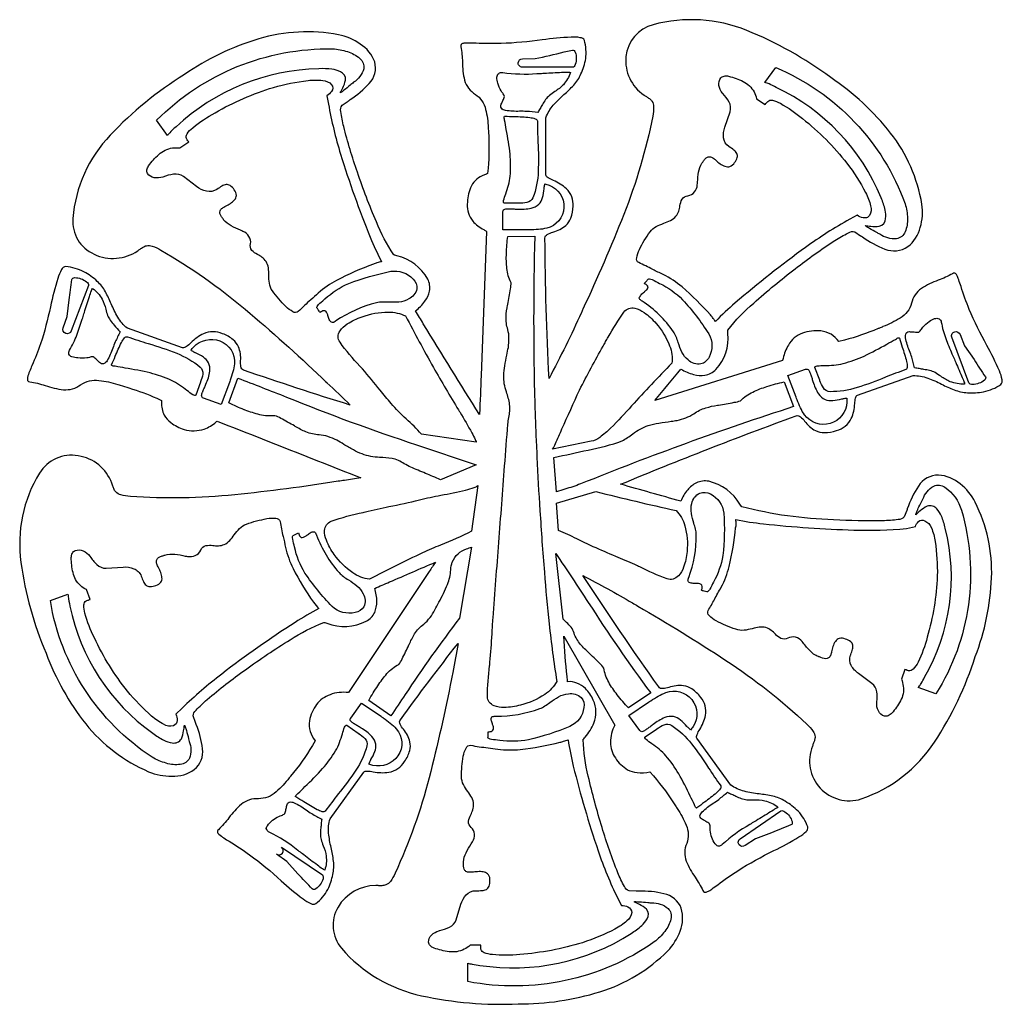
# Model space of a CAD drawing. Extents: x 0.51 to 8.08, y 1.99 to 9.57.
import ezdxf

# ---------------------------------------------------------------- set-up
doc = ezdxf.new("R2010")
doc.units = 0

msp = doc.modelspace()

# ---------------------------------------------------------------- linework, layer by layer
for points in [[(7.824249, 7.336694, -0.018298), (7.760972, 7.513091, 0.007652), (7.743412, 7.565243, 0.042091), (7.728576, 7.59935, 0.168766), (7.713454, 7.614921, 0.243739), (7.695037, 7.611463, -0.040906), (7.585908, 7.561276, 0.060112), (7.456559, 7.497906, 0.198974), (7.380532, 7.383497, -0.192641), (7.292775, 7.270171, -0.049181), (7.159765, 7.203772, 0.000839), (7.14545, 7.197787, 0.000725), (7.121962, 7.188417, -0.034763), (6.86364, 7.099644), (6.820047, 7.089085, 0.21669), (6.68242, 7.170543, 0.114427), (6.539801, 7.152487, 0.179291), (6.431585, 7.062422, 0.069397), (6.391515, 6.95946, -0.004993), (6.387232, 6.944154), (5.404826, 6.636151, 0.003924), (5.604261, 6.877628, 0.075056), (5.701831, 6.835589, 0.102211), (5.788875, 6.830076, 0.166653), (5.873447, 6.8747, 0.219568), (5.966101, 7.151185, -0.013734), (5.965459, 7.16817, -0.035351), (5.965803, 7.17355, -0.119312), (5.966867, 7.176662, -0.057423), (6.165159, 7.385707, -0.018673), (6.484737, 7.64996, -0.021908), (6.789426, 7.866655, -0.033549), (6.893632, 7.925055, -0.261422), (6.94305, 7.933029), (6.988192, 7.904353, -0.000495), (7.002122, 7.895256, 0.061629), (7.174562, 7.801571, 0.253539), (7.350961, 7.819801, 0.16583), (7.447486, 7.96814, 0.107849), (7.459935, 8.145911, 0.124694), (7.218621, 8.694895, 0.077308), (6.757775, 9.122719, 0.064009), (6.111074, 9.48487, 0.163176), (5.39081, 9.528843, 0.315278), (5.181218, 9.283321, 0.276716), (5.32075, 8.986833, 0.016437), (5.338306, 8.975274, -0.022777), (5.361514, 8.959676, -0.07105), (5.381487, 8.940032, -0.149719), (5.394513, 8.897391, -0.055669), (5.38771, 8.8253, -0.045457), (5.164225, 8.067072, -0.014964), (4.850046, 7.338734, 0.00002), (4.838114, 7.312521, -0.01649), (4.589022, 6.805254, -0.011051), (4.557875, 7.886226, -0.152252), (4.56262, 7.902484, -0.107342), (4.575671, 7.914372, -0.05365), (4.619586, 7.932187, 0.110697), (4.718889, 7.983679, 0.109091), (4.75722, 8.040115, 0.090822), (4.774283, 8.130818, 0.217055), (4.723209, 8.265965, 0.085472), (4.622275, 8.329591, -0.032205), (4.582427, 8.350358, -0.068023), (4.569878, 8.360824, -0.142195), (4.5641, 8.372375), (4.565664, 8.813215, -0.099938), (4.621954, 8.909769, -0.031716), (4.703429, 8.990348, 0.02648), (4.778805, 9.063886, 0.083504), (4.835014, 9.149894, 0.064895), (4.871596, 9.267659, 0.100354), (4.861474, 9.408069, 0.276244), (4.829714, 9.429303, 0.058149), (4.758431, 9.433539, 0.020537), (4.537285, 9.41214, -0.02444), (4.220022, 9.383893, -0.017298), (4.0282, 9.386057, 0.039989), (3.933761, 9.385833, 0.161671), (3.913372, 9.377459, 0.261047), (3.910194, 9.359747, -0.04341), (3.92199, 9.241507, 0.061353), (3.939198, 9.10178, 0.195487), (4.022296, 8.992876, -0.193593), (4.10122, 8.877309, -0.051649), (4.120585, 8.73538, 0.001603), (4.121936, 8.715087, 0.000202), (4.122505, 8.702331, -0.036179), (4.120381, 8.425218), (4.115717, 8.382938, -0.000115), (4.098835, 8.375666, 0.000256), (4.073681, 8.364826, 0.19005), (3.98532, 8.273678, 0.104659), (3.960015, 8.147431, 0.180646), (4.002027, 8.01684, 0.086823), (4.085985, 7.951124, -0.007877), (4.107929, 7.937569), (4.065889, 6.826379, -0.003915), (4.053603, 6.530884, 0.000001), (4.053443, 6.527461, -0.003198), (3.62124, 7.225458, 0.005468), (3.560029, 7.324706, 0.076485), (3.633973, 7.399628, 0.10693), (3.669097, 7.477619, 0.173107), (3.654874, 7.570704, 0.21199), (3.418405, 7.749081, -0.012185), (3.402461, 7.753995, -0.03098), (3.397528, 7.756015, -0.104347), (3.394875, 7.75791, -0.058105), (3.260346, 8.010487, -0.019169), (3.113851, 8.392574, -0.022627), (3.008227, 8.744935, -0.034854), (2.987252, 8.860208, -0.272254), (2.996307, 8.908338), (3.041447, 8.940032, -0.000896), (3.059227, 8.952835, 0.062046), (3.205593, 9.077258, 0.266175), (3.246961, 9.241996, 0.164611), (3.135645, 9.380329, 0.101068), (2.968281, 9.451847, 0.119251), (2.354081, 9.42033, 0.076532), (1.781918, 9.145365, 0.064906), (1.21151, 8.67904, 0.170315), (0.922517, 8.037218, 0.318067), (1.087737, 7.761496, 0.265751), (1.422271, 7.788106, 0.019963), (1.441477, 7.801069, -0.021717), (1.463911, 7.816099, -0.064057), (1.489231, 7.827357, -0.134657), (1.534767, 7.824143, -0.05582), (1.601324, 7.792628, -0.044603), (2.249896, 7.337725, -0.014823), (2.839756, 6.809194, 0.000065), (2.877985, 6.77356, 0.000001), (2.879686, 6.771951, -0.006386), (3.058586, 6.599935, -0.00818), (2.238097, 6.86866, -0.272453), (2.21691, 6.894972, -0.056213), (2.214566, 6.941097, 0.115373), (2.198576, 7.048492, 0.107584), (2.157366, 7.102586, 0.086127), (2.076174, 7.149465, 0.204325), (1.928806, 7.149299, 0.084614), (1.832035, 7.079792, -0.033125), (1.796878, 7.050008, -0.067396), (1.781761, 7.042022, -0.133316), (1.767911, 7.040775), (1.342882, 7.191746, -0.099081), (1.268685, 7.276544, -0.032202), (1.218559, 7.379026, 0.026508), (1.173713, 7.472484, 0.082449), (1.1109, 7.552576, 0.063503), (1.008728, 7.626178, 0.092295), (0.868017, 7.665804, 0.276609), (0.835881, 7.642796, 0.059388), (0.806609, 7.575894, 0.021144), (0.75023, 7.357679, -0.022222), (0.674969, 7.070972, -0.015738), (0.608474, 6.903261, 0.040483), (0.574155, 6.812235, 0.161637), (0.574822, 6.789364, 0.258178), (0.590896, 6.779581, -0.041728), (0.710119, 6.750121, 0.057873), (0.850487, 6.718513, 0.188947), (0.983232, 6.756949, -0.185885), (1.124218, 6.78986, -0.048448), (1.270231, 6.75902, 0.001213), (1.288374, 6.753928, 0.006749), (1.355063, 6.731946, -0.032612), (1.568621, 6.652762), (1.605989, 6.634653, -0.02729), (1.60613, 6.620355, 0.138673), (1.626231, 6.523142, 0.103947), (1.677563, 6.4649, 0.080407), (1.7788, 6.412706, 0.155354), (1.934744, 6.415049, 0.084905), (2.025971, 6.469715, -0.002042), (2.034142, 6.476118, -0.000054), (2.034142, 6.476118, -0.000288), (3.139533, 6.039819, 0.00436), (3.076361, 6.029987, -0.004327), (3.013422, 6.020189, 0.000049), (2.966917, 6.013224, -0.014181), (2.16931, 5.909087, -0.042864), (1.366221, 5.89639, -0.056978), (1.292664, 5.908086, -0.140869), (1.254126, 5.931108, -0.086023), (1.237878, 5.956203, -0.029305), (1.228182, 5.983362, 0.012246), (1.223001, 5.999042, 0.270685), (0.964155, 6.209088, 0.307878), (0.665618, 6.076036, 0.17214), (0.523751, 5.388542, 0.066444), (0.717003, 4.688574, 0.078627), (1.022354, 4.144882, 0.122475), (1.506347, 3.776696, 0.10095), (1.685782, 3.741404, 0.163893), (1.858208, 3.7933, 0.266169), (1.921428, 3.953343, 0.063701), (1.87331, 4.139187, -0.000579), (1.867553, 4.155647), (1.850422, 4.205453, -0.273213), (1.871354, 4.249712, -0.033861), (1.956562, 4.332205, -0.021795), (2.251132, 4.561574, -0.01828), (2.596789, 4.79292, -0.054982), (2.856187, 4.925601, -0.104321), (2.859283, 4.925663, -0.030672), (2.864262, 4.924599, -0.011989), (2.879562, 4.919884, 0.208995), (3.181568, 4.934664, 0.16959), (3.24686, 5.003354, 0.106156), (3.26332, 5.08703, 0.076733), (3.246978, 5.188256, 0.001913), (3.361141, 5.237489, -0.0004), (3.71559, 5.390618, 0.011075), (3.667568, 5.318516), (3.667326, 5.318142), (3.046135, 4.385111, 0.124913), (2.902897, 4.369456, 0.14584), (2.800136, 4.294533, 0.116006), (2.74505, 4.168625, 0.218539), (2.789228, 4.015224), (2.767432, 3.977486, -0.040215), (2.599676, 3.742848, 0.000012), (2.597744, 3.740458, 0.000735), (2.588836, 3.729375, -0.051246), (2.488193, 3.620719, -0.191017), (2.351754, 3.568335, 0.187723), (2.220516, 3.525304, 0.059248), (2.124273, 3.421099, -0.042594), (2.043483, 3.329806, 0.26392), (2.035662, 3.3134, 0.164341), (2.047803, 3.294823, 0.039949), (2.126833, 3.240557, -0.016488), (2.283251, 3.136558, -0.025386), (2.52782, 2.93634, 0.020919), (2.695451, 2.796727, 0.058917), (2.755866, 2.760832, 0.272813), (2.793914, 2.760628, 0.100291), (2.886159, 2.86971, 0.068454), (2.924689, 2.985593, 0.085602), (2.929815, 3.08843, 0.02747), (2.911449, 3.19169, -0.032136), (2.892383, 3.302788, -0.100098), (2.902886, 3.412844), (3.162893, 3.773676, -0.136925), (3.174373, 3.779848, -0.066317), (3.190688, 3.781402, -0.031825), (3.235161, 3.776228, 0.084839), (3.35526, 3.772176, 0.209493), (3.477386, 3.85519, 0.090414), (3.516798, 3.938679, 0.110987), (3.518673, 4.006135, 0.113939), (3.467864, 4.103613, -0.055346), (3.442552, 4.142577, -0.28763), (3.444696, 4.175258, -0.009262), (3.888414, 4.764068, -0.011001), (3.847922, 4.540625, 0.000061), (3.83799, 4.492003, -0.015057), (3.6664, 3.73003, -0.045419), (3.404219, 2.994635, -0.054536), (3.367814, 2.931802, -0.14256), (3.332594, 2.904057, -0.070263), (3.302188, 2.898622, -0.024048), (3.272465, 2.898986, 0.01104), (3.254749, 2.899528, 0.267782), (2.964967, 2.734397, 0.322399), (2.991629, 2.416408, 0.164922), (3.607582, 2.051427, 0.063548), (4.350817, 1.987629, 0.075384), (4.981159, 2.081243, 0.120875), (5.502911, 2.396776, 0.105941), (5.598273, 2.549268, 0.168815), (5.607218, 2.72439, 0.258693), (5.474222, 2.837104, 0.060687), (5.278781, 2.856848, -0.000614), (5.260044, 2.85725), (5.205551, 2.858769, -0.267518), (5.169675, 2.892872, -0.034818), (5.118801, 2.998822, -0.022623), (4.997312, 3.346229, -0.019067), (4.891586, 3.74091, -0.057978), (4.852129, 4.022787, -0.116687), (4.85317, 4.025747, -0.031834), (4.856118, 4.030188, -0.01217), (4.866682, 4.043343, 0.081839), (4.934488, 4.151397, 0.207224), (4.929976, 4.327749, 0.097914), (4.868864, 4.416805, 0.098187), (4.80425, 4.45816, 0.115053), (4.732242, 4.469672, 0.010227), (4.728391, 4.509534, -0.014915), (4.70266, 4.81994), (5.096556, 4.136021, 0.137239), (5.062534, 4.002119, 0.152091), (5.099685, 3.882382, 0.118), (5.193781, 3.791718, 0.095122), (5.266848, 3.769343, 0.079257), (5.365914, 3.775175), (5.393932, 3.743479, -0.036341), (5.566742, 3.50645, 0.001008), (5.575464, 3.492724, -0.051017), (5.64477, 3.364875, -0.198279), (5.649253, 3.224124, 0.199404), (5.645499, 3.088189, 0.060776), (5.714068, 2.964068, -0.042078), (5.773819, 2.86179, 0.249346), (5.787243, 2.84855, 0.163139), (5.809267, 2.852992, 0.040753), (5.842089, 2.872985, 0.007442), (5.887907, 2.906399, -0.017242), (6.041592, 3.014263, -0.024789), (6.319979, 3.168688, 0.020577), (6.512956, 3.273699, 0.059082), (6.568509, 3.31642, 0.287831), (6.581836, 3.350939, 0.096738), (6.506917, 3.471911, 0.062438), (6.407469, 3.548732, 0.081384), (6.311373, 3.587485, 0.025865), (6.20677, 3.605417, -0.031291), (6.092132, 3.625912, -0.097807), (5.988668, 3.674025), (5.727106, 4.03485, -0.143709), (5.724947, 4.04759, -0.070753), (5.729016, 4.063185, -0.03368), (5.7494, 4.102403, 0.088427), (5.794293, 4.210127, 0.217012), (5.756689, 4.348896, 0.088178), (5.688939, 4.413807, 0.105284), (5.624007, 4.438781, 0.109176), (5.511933, 4.425799, -0.052681), (5.465557, 4.416016, -0.269482), (5.434408, 4.428914, -0.00934), (4.849022, 5.287954, -0.013934), (5.230453, 5.076593, 0.000054), (5.272603, 5.051697, -0.014299), (5.950661, 4.633635, -0.043436), (6.574057, 4.142042, -0.060164), (6.622912, 4.086945, -0.132282), (6.637887, 4.045442, -0.055316), (6.633471, 4.020897, -0.01899), (6.625746, 3.998123, 0.032553), (6.617649, 3.972968, 0.634972), (6.992878, 3.566836, 0.166572), (7.556851, 4.004475, 0.06723), (7.870956, 4.662921, 0.080305), (7.996297, 5.269078, 0.126206), (7.869411, 5.85259, 0.110174), (7.75478, 5.992438, 0.156462), (7.587611, 6.060944, 0.259576), (7.433352, 5.975914, 0.062421), (7.347613, 5.800531, -0.000273), (7.343178, 5.789178), (7.322939, 5.739379, -0.266001), (7.277779, 5.718594, -0.032913), (7.157833, 5.708727, -0.021224), (6.779773, 5.717286, -0.05728), (6.074303, 5.816374, -0.113807), (6.071746, 5.818238, -0.033295), (6.068422, 5.822268, -0.012895), (6.059179, 5.835956, 0.205728), (5.818961, 6.012624, 0.162861), (5.724014, 6.00034, 0.102731), (5.656691, 5.9468, 0.076707), (5.602601, 5.858756, 0.002979), (5.140154, 5.98999, -0.011282), (6.491539, 6.516897, -0.26917), (6.524795, 6.510278, -0.054584), (6.557104, 6.476404, 0.112215), (6.641251, 6.403483, 0.105106), (6.70916, 6.387948, 0.085947), (6.802931, 6.403667, 0.213489), (6.916412, 6.496596, 0.08918), (6.943053, 6.610728, -0.032572), (6.949118, 6.653191, -0.067954), (6.954612, 6.667883, -0.138855), (6.963287, 6.676932), (7.391439, 6.826379, -0.097027), (7.504557, 6.808211, -0.03132), (7.611101, 6.761041, 0.025641), (7.707959, 6.7173, 0.079414), (7.81024, 6.695042, 0.059892), (7.93519, 6.701834, 0.096221), (8.067137, 6.758446, 0.286721), (8.077262, 6.795321, 0.062077), (8.056777, 6.862869, 0.021802), (7.959069, 7.059926, -0.025156)], [(2.922519, 9.343367, -0.065165), (3.037143, 9.321571, -0.105614), (3.131919, 9.269638, -0.264437), (3.162474, 9.190079, -0.179499), (3.084436, 9.085407, 0.014141), (3.057086, 9.063065, -0.006426), (3.010137, 9.024425, -0.01507), (2.990761, 9.009813, -0.101034), (2.980126, 9.004051, 0.029154), (3.000552, 9.042504, 0.064139), (3.022161, 9.102281, 0.345032), (2.982461, 9.167008, 0.079573), (2.917946, 9.185644, 0.043531), (2.816647, 9.190385, 0.183479), (1.717476, 8.743033, 0.044449), (1.653839, 8.680888, -0.000767), (1.650518, 8.677028), (1.568006, 8.793303, -0.203754)], [(4.385571, 9.266486), (4.4822, 9.268375, 0.014814), (4.705437, 9.320121), (4.76915, 9.332494, -0.247169), (4.782131, 9.330036, -0.128209), (4.791404, 9.316714, -0.093849), (4.798822, 9.271237, -0.085434), (4.791404, 9.223589, -0.098231), (4.782131, 9.207552, -0.20779), (4.76915, 9.201293), (4.384946, 9.201293, -0.195932), (4.358207, 9.213928, -0.206096), (4.351852, 9.236066, -0.383588)], [(6.334067, 9.200644, -0.208438), (7.330479, 8.150814, -0.068171), (7.348456, 8.038848, -0.110325), (7.330669, 7.934811, -0.257893), (7.264129, 7.879928, -0.172118), (7.135853, 7.915426, 0.009777), (7.111851, 7.928874, -0.006434), (7.055533, 7.960453, -0.014651), (7.032544, 7.974627, -0.100793), (7.022214, 7.983318, 0.025691), (7.066195, 7.977511, 0.05939), (7.131188, 7.977418, 0.336582), (7.180425, 8.036305, 0.083668), (7.176508, 8.101542, 0.045463), (7.146761, 8.195672, 0.186829), (6.337167, 9.046274, 0.015494), (6.282687, 9.072872, 0.029865), (6.251554, 9.084369)], [(2.658662, 7.32035, -0.322904), (2.617527, 7.318614, -0.077283), (2.563124, 7.358484, -0.044025), (2.459104, 7.480383, -0.117407), (2.435957, 7.538059, -0.038364), (2.43176, 7.600271, 0.032783), (2.428466, 7.655684, 0.107975), (2.410985, 7.70535, 0.08925), (2.380569, 7.736972, 0.030752), (2.34496, 7.75944, -0.082598), (2.301111, 7.790943, -0.25461), (2.2907, 7.841208, 0.197542), (2.279203, 7.898587, 0.147827), (2.232681, 7.937836, 0.002382), (2.214303, 7.945768, -0.026896), (2.142184, 7.979808, -0.103387), (2.084083, 8.026915, 0.002615), (2.079298, 8.033382, -0.021574), (2.064975, 8.053806, -0.076602), (2.055249, 8.075302, -0.160019), (2.056266, 8.096868, -0.148298), (2.074169, 8.117501, -0.018714), (2.098809, 8.131488, 0.021038), (2.136017, 8.152923, 0.073223), (2.168288, 8.180154, 0.171228), (2.182654, 8.214656, 0.172638), (2.166147, 8.257901, 0.090653), (2.133602, 8.290228, 0.169785), (2.103179, 8.297922, 0.103179), (2.070629, 8.286362, 0.025489), (2.031703, 8.260922, -0.19834), (1.951224, 8.246018, -0.119444), (1.876033, 8.282076), (1.775553, 8.359072, 0.201801), (1.697898, 8.377936, 0.056718), (1.617062, 8.356044, -0.132935), (1.549655, 8.350948, -0.216536), (1.498171, 8.383218, -0.172298), (1.492955, 8.41098, -0.104488), (1.506314, 8.443417, -0.05779), (1.584517, 8.529669, -0.1616), (1.690824, 8.579672, -0.065175), (1.747247, 8.58099), (1.815179, 8.626289, -0.07155), (1.803514, 8.641959, -0.019845), (1.798207, 8.651965, -0.000177), (1.798207, 8.651965, -0.296255), (1.80224, 8.687717, -0.075875), (1.845879, 8.735607, -0.046101), (2.01827, 8.851241, -0.056101), (2.467604, 9.046004, -0.037328), (2.73366, 9.099596, -0.060613), (2.846523, 9.099926, -0.198516), (2.914814, 9.067139, -0.337247), (2.915134, 9.01592, -0.092796), (2.879372, 8.980553), (2.890746, 8.917667, 0.029974), (2.984143, 8.53269, 0.020804), (3.212007, 7.892557, 0.023519), (3.299747, 7.703829, 0.013867), (3.264362, 7.695343, 0.056526), (3.237474, 7.685717, 0.033491), (2.954082, 7.560409, 0.054944), (2.812914, 7.462279, -0.005397), (2.755438, 7.410381, 0.018503)], [(4.232697, 9.161126, 0.055693), (4.496051, 9.152865, -0.000117), (4.508907, 9.153419, 0.000833), (4.553165, 9.155873, -0.004378), (4.686173, 9.162615, -0.011713), (4.735768, 9.163596, -0.151961), (4.754774, 9.161126, -0.100161), (4.699735, 9.067224, -0.059012), (4.634236, 9.014771, 0.018925), (4.592144, 8.984626, 0.071678), (4.562076, 8.952028, 0.023772), (4.538727, 8.914224, -0.015353), (4.520318, 8.883658, 0.032276), (4.503304, 8.853404, 0.009982), (4.415644, 8.861378, 0.017003), (4.362773, 8.862292, -0.051521), (4.254344, 8.868913, -0.162378), (4.221992, 8.885339, -0.306907), (4.221724, 8.917524, 0.006601), (4.234473, 8.945781, 0.034535), (4.24675, 8.97645, 0.065795), (4.240744, 8.990315, 0.022826), (4.232416, 9.002764, -0.033053), (4.221724, 9.019278, -0.062205), (4.194444, 9.078232, -0.097133), (4.188338, 9.125147, -0.196557), (4.201668, 9.154589, -0.226688)], [(5.367003, 7.933921, -0.114349), (5.414358, 7.974544, -0.036337), (5.472649, 7.999708, 0.031144), (5.524839, 8.02178, 0.104946), (5.566561, 8.054697, 0.091252), (5.587233, 8.093309, 0.032117), (5.597175, 8.133709, -0.084671), (5.61312, 8.184754, -0.242866), (5.658546, 8.21171, 0.192058), (5.709494, 8.240961, 0.152877), (5.730711, 8.296251, 0.002606), (5.732241, 8.31646, -0.027429), (5.740751, 8.393838, -0.105148), (5.766097, 8.462326, 0.004673), (5.772164, 8.470873, -0.021778), (5.786914, 8.49067, -0.07621), (5.804201, 8.506554, -0.153473), (5.825184, 8.512652, -0.142694), (5.851024, 8.503085, -0.01932), (5.873069, 8.485308, 0.089298), (5.94348, 8.438784, 0.16169), (5.98168, 8.437387, 0.166619), (6.018008, 8.466849, 0.094244), (6.038018, 8.507426, 0.179874), (6.034812, 8.537814, 0.104433), (6.012234, 8.563673, 0.024924), (5.974128, 8.590664, -0.212942), (5.933098, 8.659163, -0.120519), (5.943001, 8.740115), (5.982631, 8.859389, 0.218839), (5.975269, 8.93362, 0.058265), (5.927348, 8.998157, -0.000162), (5.92461, 9.00131, -0.144375), (5.897546, 9.060753, -0.219383), (5.911876, 9.119071, -0.170891), (5.936239, 9.133506, -0.09956), (5.972014, 9.132658, -0.054571), (6.083107, 9.091896, -0.166586), (6.16714, 9.011312, -0.086967), (6.186418, 8.959031), (6.254351, 8.913737, -0.055055), (6.265137, 8.929217, -0.013599), (6.272744, 8.937906, -0.28105), (6.308881, 8.94688, -0.075103), (6.370242, 8.923674, -0.046723), (6.54111, 8.805983, -0.057443), (6.882703, 8.462326, -0.041002), (7.026524, 8.236422, -0.063853), (7.0652, 8.133027, -0.20562), (7.056772, 8.059217, -0.169393), (7.033973, 8.042985, -0.11389), (7.007059, 8.042137, -0.093952), (6.960531, 8.061278), (6.903937, 8.030551, 0.029827), (6.564279, 7.814646, 0.018259), (6.022249, 7.387389, 0.015825), (5.870838, 7.243968, -0.002424), (5.861101, 7.256844, 0.005975), (5.844415, 7.278699, 0.036517), (5.831211, 7.29379, 0.034854), (5.61344, 7.509295, 0.055725), (5.468901, 7.604793, -0.006819), (5.387181, 7.644943, 0.014074), (5.279267, 7.696892, -0.336946), (5.264123, 7.733926, -0.078482), (5.2844, 7.797287, -0.0444)], [(4.589082, 8.293392, -0.745171), (4.5712, 7.962272, -0.052652), (4.507357, 7.952418, -0.011397), (4.439057, 7.949255, 0.005185), (4.418364, 7.948522), (4.234356, 7.948522), (4.234356, 8.090161, -0.369944), (4.248784, 8.1092, -0.074899), (4.277062, 8.111451, 0.00438), (4.283233, 8.111375, -0.012874), (4.31303, 8.110392, 0.012311), (4.345181, 8.109325, 0.071469), (4.451433, 8.115865, 0.142034), (4.511147, 8.146968, 0.128057), (4.53918, 8.198334, 0.042325), (4.550392, 8.265667, -0.052814), (4.550938, 8.269521, -0.002957), (4.552734, 8.278643, 0.010117), (4.557589, 8.304646, -0.019472)], [(4.134411, 4.619587, 0.010208), (4.150187, 4.837007, -0.003844), (4.158199, 4.960786, 0.000036), (4.202515, 5.542239, -0.000037), (4.247376, 6.130846, -0.000265), (4.271833, 6.452411, -0.02197), (4.279565, 6.503581, 0.021928), (4.287204, 6.554079, 0.066133), (4.285842, 6.604904, 0.040662), (4.261112, 6.701357, -0.09575), (4.240521, 6.828347, -0.038602), (4.248264, 6.901077, -0.008722), (4.264258, 6.984545, 0.007225), (4.275871, 7.044243, 0.046339), (4.280671, 7.11407, 0.063403), (4.271833, 7.181632, -0.091223), (4.258246, 7.280963, -0.037235), (4.270494, 7.370445, 0.000175), (4.271611, 7.376379, 0.007614), (4.29225, 7.493954, 0.065443), (4.296736, 7.542454, -0.089739), (4.264376, 7.65211, -0.038903), (4.260946, 7.767421, -0.028813), (4.271833, 7.898757), (4.479707, 7.900258, 0.01309), (4.478789, 6.612444, 0.004158), (4.490494, 6.328153, -0.004778), (4.495962, 6.198778, 0.008368), (4.51941, 5.786626, 0.007294), (4.553614, 5.312549, 0.00749), (4.589404, 4.913986, 0.008432), (4.648521, 4.471617, -0.125318), (4.55654, 4.371793, -0.087297), (4.369311, 4.288937, -0.060857), (4.244128, 4.27066, -0.103336), (4.166041, 4.284223, -0.311528), (4.114554, 4.355369, -0.029072), (4.131417, 4.592901, 0.000592)], [(2.921444, 7.235243, -0.138387), (2.909839, 7.241072, -0.083233), (2.901242, 7.252253, -0.047383), (2.889175, 7.283181, 0.024737), (2.881094, 7.305782, 0.109952), (2.870231, 7.322124, 0.235661), (2.853621, 7.32651, 0.120592), (2.828303, 7.313242, -0.234502), (2.826382, 7.314346, -0.031431), (2.823085, 7.3181, -0.016512), (2.814374, 7.33011, -0.007941), (2.802575, 7.347994, -0.30098), (2.803275, 7.358503, -0.065626), (2.815015, 7.373552, -0.023692), (2.857447, 7.411682, 0.000302), (2.863426, 7.416757, -0.081421), (3.04723, 7.536204, -0.042795), (3.370071, 7.629876, -0.248047), (3.543965, 7.570233, -0.224625), (3.572068, 7.495105, -0.230602), (3.508757, 7.416757, -0.108763), (3.432974, 7.3934, -0.034344), (3.35292, 7.392214, 0.014331), (3.30486, 7.392809, 0.050074), (3.2611, 7.387879, 0.089609), (2.948331, 7.247615, -0.044644), (2.935426, 7.238334, -0.164272)], [(0.848061, 7.193817), (0.879286, 7.282636), (0.893662, 7.40925, 0.019187), (0.915386, 7.566564, -0.000122), (0.915386, 7.566564, -0.257007), (0.922215, 7.577577, -0.123731), (0.938281, 7.581486, -0.088891), (0.984815, 7.572702, -0.081814), (1.028371, 7.549631, -0.097234), (1.040713, 7.53568, -0.217633), (1.042328, 7.521689), (0.910946, 7.170925, -0.976751)], [(5.660371, 6.947319, -0.109151), (5.612572, 7.008347, -0.035094), (5.584032, 7.080544, 0.015405), (5.567628, 7.125529, 0.053372), (5.547158, 7.164557, 0.094917), (5.305157, 7.401058, 0.014568), (5.298935, 7.405698, -0.041891), (5.289217, 7.413485, -0.161911), (5.283929, 7.423057, -0.127753), (5.298928, 7.449582, -0.033546), (5.323225, 7.472344, 0.023884), (5.340902, 7.488428, 0.117366), (5.350961, 7.503647, 0.260709), (5.347536, 7.518641, 0.111242), (5.324762, 7.534047, -0.271555), (5.32512, 7.536331, -0.039249), (5.327811, 7.540639, -0.020492), (5.337258, 7.552457, -0.009787), (5.351861, 7.568801, -0.28481), (5.363564, 7.57217, -0.065626), (5.384004, 7.565894, -0.024464), (5.439471, 7.537255), (5.4396, 7.537183, -0.081656), (5.617569, 7.410674, -0.044126), (5.818882, 7.148047, -0.259955), (5.820823, 6.967762, -0.218713), (5.757778, 6.916227, -0.223724)], [(1.128933, 6.928357, 0.006176), (1.105946, 6.949657, 0.033817), (1.080467, 6.97135, 0.062607), (1.065033, 6.970602, 0.021936), (1.05016, 6.967257, -0.031848), (1.030479, 6.963131, -0.03519), (0.962396, 6.962427, -0.07629), (0.915663, 6.971672, -0.207337), (0.892982, 6.991289, -0.218025), (0.897051, 7.021699, 0.041405), (0.953569, 7.138904, 0.015099), (0.995502, 7.260545, -0.000098), (0.99895, 7.271221, 0.000843), (1.011483, 7.311707, -0.004597), (1.050592, 7.435843, -0.012267), (1.066692, 7.481711, -0.157177), (1.075621, 7.498329, -0.099231), (1.14759, 7.416003, -0.06068), (1.175921, 7.33831, 0.01964), (1.190722, 7.289493, 0.061265), (1.210439, 7.25444, 0.02154), (1.24079, 7.215104, 0.019106), (1.2872, 7.163504, 0.010298), (1.24954, 7.086199, 0.017868), (1.230567, 7.038234, -0.054021), (1.187077, 6.941512, -0.164286), (1.160134, 6.917597, -0.29133)], [(2.979901, 7.083704, -0.319442), (2.97991, 7.170514, -0.106096), (3.036029, 7.225101, -0.061147), (3.149728, 7.279974, -0.085545), (3.351399, 7.315833, -0.11976), (3.485129, 7.286004, 0.00887), (3.69884, 6.890454, 0.007251), (3.892697, 6.562032, -0.000017), (3.904031, 6.543222, -0.010125), (3.994256, 6.386202, -0.013495), (4.021059, 6.3343, -0.027723), (4.027096, 6.319955, -0.448457), (4.027162, 6.315233), (3.606833, 6.375618, 0.031886), (3.490054, 6.493419, -0.031855), (3.373339, 6.611146, -0.003632), (3.288708, 6.714315, 0.008262), (3.152568, 6.878371, 0.000857), (3.132714, 6.90002, -0.034426)], [(4.823926, 6.715318, -0.012746), (5.006081, 7.054443, 0.000305), (5.024896, 7.088225, 0.00109), (5.044887, 7.122742, -0.022415), (5.165, 7.316214, -0.300406), (5.24955, 7.345453, -0.103706), (5.321415, 7.313013, -0.062581), (5.412649, 7.228632, -0.088285), (5.517557, 7.055584, -0.129814), (5.534361, 6.922149, 0.011613), (5.224433, 6.593042, -0.019221), (5.063627, 6.423185, -0.034216), (4.979046, 6.351, -0.138363), (4.914503, 6.321278), (4.615888, 6.259387, 0.056606), (4.638652, 6.303328, 0.003148), (4.688921, 6.415922, -0.004921)], [(7.787686, 6.761432, -0.096175), (7.678051, 6.779562, -0.058526), (7.604915, 6.821428, 0.018853), (7.561386, 6.849537, 0.070009), (7.519543, 6.865852, 0.02284), (7.474952, 6.874246, -0.014654), (7.439147, 6.880583, 0.030193), (7.404071, 6.885776, 0.010152), (7.381808, 6.96851, 0.017893), (7.364608, 7.017093, -0.054316), (7.333925, 7.118355, -0.169534), (7.338747, 7.153515, -0.292145), (7.369781, 7.164781, 0.006108), (7.401463, 7.162807, 0.032823), (7.435319, 7.162083, 0.064516), (7.446672, 7.172296, 0.022802), (7.45586, 7.184151, -0.032966), (7.468189, 7.199578, -0.060236), (7.514638, 7.243411, -0.088857), (7.557994, 7.265519, -0.184073), (7.591684, 7.264271, -0.244012), (7.609137, 7.238042, 0.041587), (7.643254, 7.113411, 0.015035), (7.691384, 6.99448, -0.000116), (7.696176, 6.983271, 0.000914), (7.714051, 6.942848, -0.004603), (7.765838, 6.824162, -0.012357), (7.78362, 6.7795, -0.161026)], [(7.821393, 6.771325), (7.68999, 7.122111, -0.204855), (7.693081, 7.150851, -0.199114), (7.712326, 7.164224, -0.377849), (7.753275, 7.143808), (7.788154, 7.056247), (7.860911, 6.950299, 0.002398), (7.94831, 6.8162, -0.260832), (7.950374, 6.803501, -0.12816), (7.940659, 6.790475, -0.089976), (7.899206, 6.768146, -0.080947), (7.850576, 6.758625, -0.09423), (7.831889, 6.761609, -0.211216)], [(1.86875, 6.676908, -0.383531), (1.861037, 6.673391, -0.088219), (1.846613, 6.679655, -0.025914), (1.801802, 6.712173, 0.014793), (1.744898, 6.754228, 0.048566), (1.682135, 6.789781, 0.039253), (1.519026, 6.84691, 0.018114), (1.325594, 6.885194, -0.000684), (1.25001, 6.898653, -0.036399), (1.23417, 6.900599, -0.081872), (1.224097, 6.904115, -0.134187), (1.221359, 6.906825, -0.220116), (1.221235, 6.91029, 0.012792), (1.24984, 6.976309, -0.024144), (1.297705, 7.082356, -0.062779), (1.321282, 7.117165, -0.297757), (1.342846, 7.126293, 0.009603), (1.503313, 7.074038, -0.022768), (1.722379, 6.998689, -0.080336), (1.902918, 6.89251, -0.255302), (1.922722, 6.838363, -0.065532), (1.906067, 6.778835, 0.000203), (1.904929, 6.775808)], [(1.928044, 6.653326, -0.371177), (1.914578, 6.672989, -0.079095), (1.922068, 6.699536, 0.004692), (1.924275, 6.7052, -0.01381), (1.935429, 6.732107, 0.013191), (1.947432, 6.761042, 0.075321), (1.977459, 6.860305, 0.148293), (1.967808, 6.925472, 0.126461), (1.927705, 6.96864, 0.040604), (1.866378, 7.001906, -0.048266), (1.863096, 7.0036, -0.002673), (1.855392, 7.008064, 0.01017), (1.831157, 7.021776, -0.020379), (1.852837, 7.046704, -0.30318), (2.055466, 7.093505, -0.341023), (2.16694, 6.917146, -0.055863), (2.154657, 6.855439, -0.012065), (2.134341, 6.791964, 0.005459), (2.127985, 6.772867), (2.065064, 6.604882)], [(7.335994, 6.873647, 0.009591), (7.178697, 6.813524, -0.02279), (6.960924, 6.734388, -0.079243), (6.752251, 6.702965, -0.246263), (6.701361, 6.731921, -0.065177), (6.674751, 6.787784, 0.000239), (6.673521, 6.791072), (6.635818, 6.889401, -0.397654), (6.639397, 6.896913, -0.087915), (6.654574, 6.901124, -0.025428), (6.71036, 6.904208, 0.01453), (6.781794, 6.907547, 0.048079), (6.853422, 6.919554, 0.039348), (7.01618, 6.9776, 0.018344), (7.189637, 7.06904, -0.000696), (7.256504, 7.105968, -0.036974), (7.269935, 7.114381, -0.081858), (7.27998, 7.117983, -0.130561), (7.283869, 7.117618, -0.21464), (7.286253, 7.115039, 0.012814), (7.308007, 7.046671, -0.02428), (7.341525, 6.935503, -0.063948), (7.346492, 6.894102, -0.309237)], [(6.882703, 6.621715, -0.707102), (6.556329, 6.524786, -0.054924), (6.524894, 6.579857, -0.011974), (6.49846, 6.641211, 0.005339), (6.490774, 6.659635), (6.427831, 6.827597), (6.56485, 6.876065, -0.358874), (6.588209, 6.869393, -0.078579), (6.600029, 6.844338, 0.004529), (6.602039, 6.838732, -0.013778), (6.611331, 6.811062, 0.013008), (6.621261, 6.781446, 0.074933), (6.663937, 6.686675, 0.143648), (6.714447, 6.642795, 0.122643), (6.773716, 6.634775, 0.040134), (6.842674, 6.647586, -0.047635), (6.846432, 6.648361, -0.00264), (6.855546, 6.649788, 0.009613), (6.882803, 6.654322, -0.021973)], [(2.954438, 6.328818, 0.034362), (2.886503, 6.356757, 0.066626), (2.818572, 6.371099, -0.088163), (2.717805, 6.39306, -0.035265), (2.634456, 6.435857, 0.000172), (2.628936, 6.439031, 0.009871), (2.523682, 6.497533, 0.066981), (2.478917, 6.517546, -0.085111), (2.361633, 6.525847, -0.032251), (2.249653, 6.561328, 0.000108), (2.242046, 6.564372, -0.03443), (2.125129, 6.617189), (2.193056, 6.807417, -0.002984), (2.567629, 6.661868, 0.017015), (3.568637, 6.294103), (4.028581, 6.140112), (3.752621, 6.025356, 0.002372), (3.638143, 6.073911, -0.002317), (3.524771, 6.121986, -0.02547), (3.47477, 6.1482, 0.021123), (3.42896, 6.172548, 0.065499), (3.380411, 6.188418, 0.027248), (3.284985, 6.197146, -0.088396), (3.149728, 6.22315, -0.040677), (3.082996, 6.254303, -0.009163), (3.008844, 6.297188, 0.008208)], [(4.832158, 5.992328, -0.011179), (4.710926, 5.951614, 0.005805), (4.646776, 5.930458), (4.625542, 6.197214, 0.006191), (4.890885, 6.253755, 0.036786), (5.152001, 6.323712, 0.034251), (5.234311, 6.378108, -0.088515), (5.352957, 6.441951, -0.034254), (5.435008, 6.460689, -0.007617), (5.530521, 6.475301, 0.002768), (5.575143, 6.481814, 0.038238), (5.642719, 6.502099, 0.058661), (5.703926, 6.532694, -0.081062), (5.796331, 6.578717, -0.033484), (5.886701, 6.59887, 0.0002), (5.893562, 6.600079, 0.00691), (6.014036, 6.621213, 0.046096), (6.063394, 6.633072, -0.091737), (6.157328, 6.700447, -0.034641), (6.267185, 6.743075, -0.021839), (6.398789, 6.778829), (6.470982, 6.587707, 0.018121)], [(3.615335, 5.462243, 0.007839), (3.206347, 5.258407, -0.124414), (3.078626, 5.307857, -0.090243), (2.936044, 5.450158, -0.06437), (2.874969, 5.558383, -0.109937), (2.861388, 5.634337, -0.308038), (2.911969, 5.70529, -0.030687), (3.157449, 5.77365, 0.00025), (3.175201, 5.777767, -0.006692), (3.356812, 5.817556, 0.010067), (3.591282, 5.869867, -0.014914), (3.757295, 5.905465, 0.01024), (3.946622, 5.94538, 0.026945), (4.012963, 5.96451, 0.200494), (4.039894, 5.981576), (3.993196, 5.629815, -0.030632), (3.753622, 5.521079, 0.020427)], [(5.566908, 5.788328, -0.13062), (5.634312, 5.670763, -0.093661), (5.651833, 5.472804, -0.064479), (5.625537, 5.351457, -0.107188), (5.584779, 5.284457, -0.295485), (5.497576, 5.261428, -0.029443), (5.287993, 5.353119, 0.001591), (5.249899, 5.37164, 0.007036), (5.102701, 5.434588, -0.009658), (4.930076, 5.509042, -0.017469), (4.802213, 5.569349, 0.024685), (4.662593, 5.632836), (4.647019, 5.845721), (4.949243, 5.934329, 0.008712), (5.566908, 5.788328, -0.000066)], [(5.664567, 5.272461, 0.100385), (5.7226, 5.602439, 0.057488), (5.716895, 5.644526, 0.016036), (5.704054, 5.689832, -0.03611), (5.684925, 5.765191, -0.112445), (5.688633, 5.84306, -0.23047), (5.750195, 5.922315, -0.213493), (5.831918, 5.915079, -0.258059), (5.934869, 5.76744, -0.046409), (5.927091, 5.440708, -0.084467), (5.855624, 5.236706, -0.022025), (5.826793, 5.182388, -0.058721), (5.814036, 5.165544, -0.273605), (5.803267, 5.161072, -0.011189), (5.782795, 5.166131, -0.023812), (5.769015, 5.170477, -0.046761), (5.764684, 5.172527, -0.316609), (5.763371, 5.174275, 0.12133), (5.769014, 5.203371, 0.233917), (5.759683, 5.218643, 0.109442), (5.740232, 5.224702, 0.02484), (5.715519, 5.22616, -0.046912), (5.68218, 5.229053, -0.083639), (5.669053, 5.234137, -0.140873), (5.660326, 5.243583, -0.162845), (5.659153, 5.254394, -0.041171), (5.66254, 5.266269, 0.011507)], [(7.467093, 5.874933, -0.17735), (7.550557, 5.975518, -0.251862), (7.637378, 5.968085, -0.165689), (7.764449, 5.791069, -0.21428), (7.568278, 4.376217), (7.431282, 4.424333, -0.00345), (7.436141, 4.430655, 0.028833), (7.453734, 4.455513, 0.027499), (7.479546, 4.504085, 0.195176), (7.639903, 5.650806, 0.047124), (7.609907, 5.74474, 0.085092), (7.575097, 5.799998, 0.314134), (7.499783, 5.821299, 0.049378), (7.445871, 5.784697, 0.059788), (7.414151, 5.755321, -0.120118), (7.419577, 5.776711, -0.016569), (7.436532, 5.815122, -0.018035)], [(2.634083, 4.925401, 0.022735), (2.069404, 4.528338, 0.030467), (1.765135, 4.265635), (1.716761, 4.218951, -0.095756), (1.725552, 4.171531, -0.326332), (1.697203, 4.129757, -0.19312), (1.621828, 4.141367, -0.061335), (1.529333, 4.204495, -0.040862), (1.34341, 4.396993, -0.058271), (1.08884, 4.806509, -0.048042), (1.015619, 4.996975, -0.078997), (1.008257, 5.060272, -0.295887), (1.026386, 5.091474), (1.026386, 5.091474, -0.019318), (1.037539, 5.096759, -0.026153), (1.047294, 5.100393, -0.069904), (1.056111, 5.102044), (1.027804, 5.179039, -0.083956), (0.981458, 5.21075, -0.170709), (0.924507, 5.310376, -0.060555), (0.911053, 5.424941, -0.104361), (0.919321, 5.459216, -0.164141), (0.940057, 5.479472, -0.205572), (1.001628, 5.476832, -0.132337), (1.05469, 5.435693, 0.061701), (1.106527, 5.372102, 0.203087), (1.180657, 5.343593), (1.309443, 5.352656, -0.111479), (1.392223, 5.340014, -0.210617), (1.449546, 5.283203, 0.026566), (1.466832, 5.240249, 0.106497), (1.487042, 5.212441, 0.171179), (1.516807, 5.2019, 0.088911), (1.56276, 5.210749, 0.164762), (1.600643, 5.235885, 0.171548), (1.609411, 5.270801, 0.075637), (1.599877, 5.309955, 0.021515), (1.582853, 5.347808, -0.025214), (1.569837, 5.376811, -0.154723), (1.566647, 5.403635, -0.162772), (1.578299, 5.421716, -0.075547), (1.598828, 5.433638, -0.021358), (1.62227, 5.441987, 0.003389), (1.630692, 5.444757, -0.108268), (1.707616, 5.451176, -0.027915), (1.788804, 5.437483, 0.001523), (1.804754, 5.434196, 0.136204), (1.865441, 5.44136, 0.195339), (1.908074, 5.482494, -0.241999), (1.94698, 5.517309, -0.080445), (2.001127, 5.518433, 0.031608), (2.04389, 5.516885, 0.090388), (2.087796, 5.526281, 0.101278), (2.131035, 5.557389, 0.031496), (2.166028, 5.600432, -0.037443), (2.206013, 5.648775, -0.111862), (2.259042, 5.683292, -0.042216), (2.417191, 5.725374, -0.076489), (2.485522, 5.727664, -0.334156), (2.518032, 5.702918, 0.016188), (2.541663, 5.58884, -0.007624), (2.560476, 5.502129, 0.057683), (2.618155, 5.342091, 0.034926), (2.775601, 5.082411, 0.031937), (2.816647, 5.032592, 0.020322)], [(6.025881, 5.655751, 0.07539), (6.029248, 5.68331, 0.037148), (6.027294, 5.717662, 0.025026), (6.239585, 5.685947, 0.021071), (6.934456, 5.637647, 0.033478), (7.340625, 5.64971), (7.409654, 5.663956, -0.130137), (7.433696, 5.702702, -0.312656), (7.482143, 5.7086, -0.206414), (7.532597, 5.654203, -0.064519), (7.56209, 5.54857, -0.041223), (7.578357, 5.284365, -0.058977), (7.500887, 4.811996, -0.048593), (7.429907, 4.620049, -0.077692), (7.392973, 4.566651, -0.277352), (7.357596, 4.553644, -0.016035), (7.347159, 4.55666, -0.053637), (7.329282, 4.564207), (7.302396, 4.488719, -0.068813), (7.316197, 4.434935, -0.168509), (7.293924, 4.321137, -0.056615), (7.228283, 4.227339, -0.100321), (7.200179, 4.207122, -0.161028), (7.172213, 4.204883, -0.230099), (7.12497, 4.24395, -0.150447), (7.11276, 4.309053, -0.000404), (7.113267, 4.315269, 0.061639), (7.113342, 4.392651, 0.215518), (7.074553, 4.455496), (6.972654, 4.5325, -0.123227), (6.916046, 4.593652, -0.219098), (6.910382, 4.672922, -0.000261), (6.912447, 4.678606, 0.023732), (6.926162, 4.719978, 0.11193), (6.928483, 4.751978, 0.179904), (6.912365, 4.777196, 0.085537), (6.870762, 4.798217, 0.168623), (6.823606, 4.80248, 0.168982), (6.793402, 4.779423, 0.074099), (6.775218, 4.741184, 0.021531), (6.764123, 4.699898, -0.016301), (6.757544, 4.674419, -0.155376), (6.740995, 4.652603, -0.150106), (6.71903, 4.646737, -0.087428), (6.670526, 4.659825, 0.001847), (6.664146, 4.662336, -0.114898), (6.594266, 4.711406, -0.030087), (6.538179, 4.778589, 0.344853), (6.426389, 4.805765, -0.246172), (6.373987, 4.802472, -0.083322), (6.331548, 4.836089, 0.031748), (6.299575, 4.864687, 0.089678), (6.259399, 4.885774, 0.102338), (6.207703, 4.888854, 0.030826), (6.153998, 4.877766, -0.039117), (6.090909, 4.8655, -0.119573), (6.027294, 4.873711, -0.04997), (5.875867, 4.938628, -0.077771), (5.822314, 4.979019, -0.346374), (5.813606, 5.017142, 0.014461), (5.862507, 5.103305, -0.013324), (5.915504, 5.1968, 0.056699), (5.976, 5.356645, 0.033567)], [(2.918561, 5.049442, -0.044305), (2.709994, 5.306209, -0.083606), (2.629844, 5.507296), (2.629821, 5.507383, -0.022576), (2.615873, 5.566455, -0.062015), (2.614533, 5.586969, -0.3007), (2.619953, 5.596664, 0.000018), (2.619953, 5.596664, 0.030188), (2.660069, 5.615888, 0.118788), (2.672247, 5.586963, 0.250083), (2.688843, 5.5797, 0.113352), (2.708498, 5.586961, 0.02485), (2.729852, 5.601609, -0.043728), (2.758239, 5.620112, -0.079351), (2.771685, 5.624449, -0.141488), (2.784117, 5.622801, -0.146329), (2.792128, 5.614919, -0.039634), (2.79739, 5.603556, 0.007986), (2.799675, 5.598042, 0.093358), (2.97234, 5.309303, 0.051425), (3.005668, 5.28012, 0.01462), (3.045897, 5.253084, -0.033989), (3.110138, 5.207425, -0.110674), (3.157724, 5.147056, -0.23432), (3.16374, 5.047114, -0.219292), (3.096518, 5.001311, -0.245219)], [(3.371918, 4.207622), (3.202086, 4.3254, -0.027174), (3.27144, 4.438631, -0.040784), (3.341498, 4.531659, -0.089517), (3.432772, 4.603185, 0.060685), (3.457894, 4.645083, 0.010504), (3.510617, 4.752657, 0.000043), (3.51186, 4.755384, -0.037878), (3.554459, 4.83739, -0.09226), (3.625249, 4.91269, 0.09917), (3.710156, 5.022901, -0.006821), (3.740824, 5.08182, 0.027029), (3.807813, 5.219172, 0.07355), (3.832622, 5.330742, -0.067083), (3.844182, 5.391157, -0.11029), (3.888478, 5.454678, -0.10209), (3.954632, 5.493178, -0.034845), (3.993196, 5.5045), (3.89979, 4.957968, 0.017971), (3.481304, 4.369808, -0.001171)], [(5.37161, 4.382761), (5.200379, 4.268006, -0.022646), (5.11404, 4.369179, -0.040951), (5.048589, 4.466167, -0.088372), (5.010743, 4.57449, 0.05417), (4.978362, 4.611109, 0.009264), (4.89185, 4.695285, 0.000123), (4.888006, 4.698999, -0.035845), (4.824891, 4.766126, -0.088806), (4.777218, 4.855318, 0.09634), (4.751289, 4.898122, 0.028083), (4.713881, 4.93548, -0.005007), (4.697972, 4.950425), (4.64136, 5.456201, -0.004423), (4.891619, 5.079923, 0.017204)], [(1.534575, 3.887311, -0.210403), (0.749896, 5.094539), (0.88535, 5.142658, -0.007221), (0.887289, 5.127934, 0.029316), (0.900901, 5.051915, 0.189676), (1.537676, 4.072933, 0.04416), (1.623896, 4.019866, 0.080079), (1.687923, 3.999025, 0.334974), (1.758768, 4.030307, 0.05703), (1.775699, 4.091324, 0.024068), (1.782121, 4.134803, -0.095668), (1.788326, 4.121657, -0.01392), (1.796865, 4.094212, -0.006296), (1.813915, 4.030634, 0.007452), (1.819476, 4.009688, -0.181252), (1.821593, 3.880352, -0.256221), (1.750002, 3.831971, -0.104145), (1.641923, 3.841854, -0.06404)], [(4.738674, 4.376517, -0.223522), (4.836756, 4.34783, -0.226242), (4.857893, 4.270808, -0.254718), (4.749986, 4.124887, -0.04308), (4.430331, 4.021768, -0.080757), (4.209382, 4.017642), (4.209111, 4.017666, -0.022386), (4.147004, 4.025054, -0.060778), (4.126551, 4.030996, -0.28964), (4.118794, 4.039637), (4.118794, 4.039638, 0.015782), (4.12057, 4.056068, 0.060485), (4.120094, 4.083764, 0.110724), (4.15032, 4.089889, 0.227675), (4.161692, 4.103859, 0.119453), (4.160477, 4.12311, 0.027495), (4.152939, 4.145074, -0.051847), (4.143842, 4.174419, -0.093434), (4.144036, 4.187234, -0.147548), (4.149943, 4.197767, -0.158322), (4.161019, 4.202813, -0.042518), (4.174756, 4.20332, 0.004411), (4.179646, 4.203263, 0.089731), (4.51789, 4.262392, 0.0495), (4.556751, 4.282726, 0.014283), (4.595939, 4.309866, -0.034468), (4.662662, 4.353416, -0.107676)], [(5.488368, 4.385336, -0.729393), (5.698511, 4.124097, -0.020735), (5.679325, 4.09731, 0.010313), (5.6596, 4.116291, -0.002797), (5.653027, 4.122488, -0.050773), (5.650435, 4.125193, 0.041212), (5.601495, 4.17412, 0.123902), (5.548204, 4.200583, 0.140275), (5.48093, 4.192788, 0.07252), (5.390039, 4.13894, 0.012637), (5.364244, 4.120083, -0.013031), (5.340506, 4.102725, 0.004485), (5.335485, 4.099216, -0.076035), (5.311005, 4.085307, -0.358459), (5.287946, 4.092871), (5.204338, 4.208899), (5.355065, 4.311425, 0.005229), (5.372329, 4.322292, -0.011635), (5.430171, 4.357803, -0.053372)], [(3.232686, 3.825319, -0.019459), (3.200226, 3.833654, 0.010546), (3.211896, 3.858254, -0.002826), (3.215615, 3.866312, -0.050367), (3.217336, 3.86959, 0.041933), (3.247913, 3.930998, 0.129632), (3.25528, 3.9887, 0.146832), (3.224731, 4.047453, 0.073095), (3.141561, 4.112013, 0.012598), (3.114503, 4.129116, -0.012978), (3.089589, 4.144861, 0.00455), (3.084447, 4.148269, -0.076723), (3.062644, 4.165857, -0.377951), (3.06209, 4.189476), (3.145696, 4.305485), (3.296422, 4.202979, 0.005307), (3.312962, 4.190828, -0.011657), (3.367033, 4.15017, -0.054144), (3.413483, 4.106519, -0.346887), (3.426292, 3.899899, -0.304749)], [(3.187183, 3.976696, -0.083063), (3.101957, 3.78902, -0.023511), (2.966931, 3.605145, 0.009889), (2.866411, 3.473035, -0.296736), (2.843354, 3.468493, -0.06079), (2.803476, 3.483876, -0.023359), (2.701622, 3.5441, 0.012342), (2.639275, 3.582208, -0.216647), (2.637344, 3.585118, -0.137338), (2.637995, 3.588865, -0.084253), (2.644178, 3.59736, -0.037221), (2.656003, 3.607782, -0.000717), (2.710346, 3.661292, 0.018686), (2.845932, 3.800187, 0.040626), (2.945656, 3.937783, 0.050301), (2.976127, 4.001908, 0.015299), (2.997934, 4.068093, -0.026761), (3.015435, 4.119652, -0.091198), (3.023548, 4.132806, -0.379757), (3.031937, 4.134218), (3.119967, 4.07336, 0.000224), (3.122867, 4.071388, -0.063579), (3.171534, 4.031951, -0.255875)], [(5.911169, 3.667639, -0.313209), (5.907682, 3.645034, -0.062349), (5.879167, 3.613892, -0.023534), (5.786086, 3.541517, 0.012415), (5.727914, 3.497649, -0.377694), (5.721034, 3.498738, -0.084498), (5.71493, 3.507278, -0.038242), (5.708896, 3.521635, 0.000021), (5.708896, 3.521635, -0.000713), (5.676023, 3.588953, 0.018955), (5.587849, 3.760681, 0.040634), (5.488772, 3.898972, 0.049371), (5.437196, 3.948698, 0.014834), (5.380654, 3.991228, -0.025989), (5.336748, 4.024856, -0.090615), (5.326792, 4.036773, -0.40039), (5.328292, 4.044929), (5.417256, 4.104469, 0.000222), (5.420141, 4.106434, -0.063067), (5.474946, 4.137392, -0.242748), (5.533769, 4.132754, -0.081355), (5.686188, 3.990702, -0.023535), (5.817891, 3.804455, 0.009888)], [(4.966783, 3.167906, 0.031538), (5.118193, 2.801039), (5.147518, 2.746913, -0.108691), (5.196196, 2.736037, -0.302284), (5.225774, 2.692326, -0.204271), (5.189198, 2.627548, -0.061517), (5.096633, 2.564752, -0.038177), (4.846492, 2.459819, -0.055927), (4.363548, 2.368677, -0.045705), (4.153917, 2.36747, -0.074322), (4.089798, 2.382604, -0.287866), (4.065282, 2.409999), (4.065282, 2.409999, -0.019333), (4.064225, 2.421136, -0.071163), (4.065282, 2.440215), (3.981797, 2.440215, -0.078536), (3.935438, 2.409075, -0.161272), (3.819046, 2.390396, -0.055638), (3.703878, 2.418132, -0.10094), (3.673959, 2.437306, -0.170023), (3.661954, 2.462847, -0.220421), (3.684772, 2.518143, -0.137007), (3.742619, 2.551926, -0.000092), (3.745712, 2.552728, 0.056337), (3.823116, 2.579087, 0.208318), (3.874246, 2.636465), (3.911024, 2.75574, -0.120884), (3.95136, 2.827639, -0.206953), (4.025656, 2.859908, 0.02365), (4.072931, 2.861349, 0.101045), (4.106677, 2.870294, 0.174597), (4.127157, 2.893675, 0.093912), (4.134635, 2.938425, 0.169337), (4.122776, 2.982264, 0.165261), (4.091539, 3.00236, 0.072148), (4.050044, 3.006882, 0.020727), (4.007416, 3.004002, -0.022047), (3.976138, 3.001832, -0.144633), (3.949393, 3.008403, -0.158163), (3.935857, 3.025261, -0.077491), (3.931112, 3.048125, -0.021998), (3.930746, 3.072712, 0.003604), (3.930836, 3.081847, -0.109414), (3.950436, 3.152426, -0.027962), (3.989664, 3.220484, 0.002569), (4.00019, 3.237361, 0.152621), (4.014877, 3.294724, 0.195917), (3.990276, 3.347571, -0.250883), (3.969409, 3.394747, -0.084382), (3.986651, 3.445131, 0.032002), (4.002574, 3.483813, 0.091903), (4.008685, 3.527217, 0.106984), (3.993626, 3.577034, 0.031815), (3.96383, 3.623818, -0.037508), (3.930571, 3.676991, -0.116825), (3.915285, 3.737069, -0.045807), (3.928726, 3.895411, -0.079436), (3.949907, 3.958513, -0.326081), (3.984618, 3.98014, 0.01675), (4.12001, 3.95994, -0.004505), (4.194068, 3.949951, 0.056113), (4.368148, 3.947507, 0.033508), (4.673826, 4.002796, 0.035805), (4.701784, 4.01035, 0.012044), (4.7361, 4.022419, 0.021034), (4.775718, 3.820107, 0.019847)], [(5.994525, 3.603217, -0.014875), (6.027685, 3.588427, 0.022986), (6.069115, 3.570481, 0.069579), (6.112972, 3.560535, 0.018535), (6.165236, 3.559302, -0.057694), (6.249868, 3.552838, -0.09691), (6.35041, 3.506589, -0.156571), (6.336366, 3.494024, -0.01194), (6.295321, 3.467285, -0.004449), (6.182655, 3.398834, 0.000869), (6.144465, 3.375879, -0.000114), (6.13385, 3.369322, 0.056903), (5.922742, 3.215667, -0.157207), (5.900866, 3.203307, -0.168216), (5.88401, 3.206466, -0.119636), (5.869331, 3.220612, -0.1479), (5.830015, 3.325732, -0.033862), (5.829008, 3.345256, 0.023266), (5.828475, 3.360071, 0.066353), (5.825204, 3.374746, 0.033943), (5.797059, 3.393034, 0.006222), (5.769946, 3.409072, -0.301646), (5.751166, 3.43558, -0.167901), (5.76795, 3.467053, -0.052686), (5.852825, 3.532888, 0.017375), (5.895651, 3.56315, 0.010213), (5.962731, 3.618522, 0.030559)], [(2.863058, 3.019271, -0.152506), (2.846005, 3.027864, -0.011913), (2.805896, 3.056352, -0.004463), (2.700828, 3.136067, 0.000841), (2.666204, 3.1626, -0.000121), (2.655977, 3.170237, 0.056717), (2.435397, 3.310218, -0.121253), (2.415284, 3.330131, -0.184296), (2.412666, 3.346139, -0.162105), (2.421958, 3.360674), (2.421958, 3.360674, -0.143981), (2.510165, 3.432512, -0.032078), (2.528707, 3.440108, 0.022034), (2.542861, 3.445665, 0.063442), (2.555958, 3.453667, 0.034748), (2.563997, 3.485619, 0.006581), (2.570232, 3.515883, -0.300421), (2.589456, 3.542098, -0.160354), (2.625666, 3.537518, -0.052284), (2.718415, 3.482502, 0.017275), (2.762219, 3.453812, 0.010016), (2.838732, 3.411467, 0.032244), (2.834797, 3.377218, -0.015562), (2.831846, 3.341917, 0.02412), (2.828671, 3.297938, 0.07351), (2.834068, 3.2545, 0.019583), (2.850753, 3.2063, -0.060822), (2.873418, 3.126843, -0.101615)], [(6.451631, 3.366715, -0.008411), (6.300892, 3.305575), (6.178732, 3.259321), (6.098471, 3.207028, -0.373704), (6.052884, 3.213143, -0.205661), (6.045018, 3.234814, -0.202423), (6.059458, 3.260072), (6.374174, 3.474187, -0.205636), (6.388513, 3.476294, -0.095038), (6.405583, 3.468325, -0.083229), (6.439794, 3.433431, -0.093038), (6.460558, 3.392047, -0.130732), (6.460821, 3.375966, -0.25393)], [(2.76656, 2.873557, -0.002198), (2.655903, 2.990296), (2.569374, 3.085986), (2.491325, 3.141387, 0.990675), (2.529286, 3.195167), (2.844037, 2.981053, -0.214792), (2.850978, 2.968692, -0.099623), (2.849106, 2.950386, -0.084578), (2.827049, 2.907214, -0.091339), (2.794116, 2.874087, -0.124155), (2.77865, 2.868338, -0.248829)], [(5.379397, 2.766279, -0.173276), (5.505164, 2.724058, -0.265309), (5.527302, 2.642006, -0.109527), (5.480547, 2.54681, -0.067106), (5.399635, 2.465154, -0.202466), (3.964176, 2.160114), (3.964176, 2.302021, 0.027203), (3.996872, 2.293842, 0.01759), (4.057596, 2.285029, 0.18228), (5.222161, 2.531162, 0.044465), (5.30236, 2.591513, 0.082061), (5.344176, 2.642707, 0.344021), (5.338919, 2.718147, 0.059794), (5.285207, 2.754583, 0.026264), (5.2455, 2.774515, -0.098942), (5.258582, 2.775811, -0.014592), (5.284834, 2.774583, -0.006342), (5.348573, 2.768959, 0.011489)]]:
    msp.add_lwpolyline(points, format="xyb", close=True)
msp.add_lwpolyline([(4.247421, 8.795207, -0.038362), (4.243883, 8.810337, -0.086043), (4.243835, 8.820739, -0.387801), (4.248821, 8.825467, 0.012159), (4.322398, 8.821945, -0.023023), (4.441371, 8.814527, -0.060571), (4.48311, 8.804906, -0.305658), (4.499308, 8.788333, 0.010082), (4.503665, 8.624183, -0.023986), (4.505728, 8.398274, -0.083682), (4.464737, 8.197006, -0.24836), (4.4193, 8.160446, -0.062179), (4.356134, 8.155273, 0.000219), (4.3526, 8.155275), (4.244579, 8.154467, -0.389515), (4.23854, 8.160307, -0.092633), (4.239662, 8.175612, -0.026791), (4.25577, 8.22762, 0.015294), (4.276978, 8.293976, 0.0507), (4.289879, 8.363471, 0.041404), (4.289397, 8.531859, 0.019162), (4.260288, 8.721424, -0.000728), (4.247421, 8.795207)], format="xyb")

doc.saveas('drawing.dxf')
